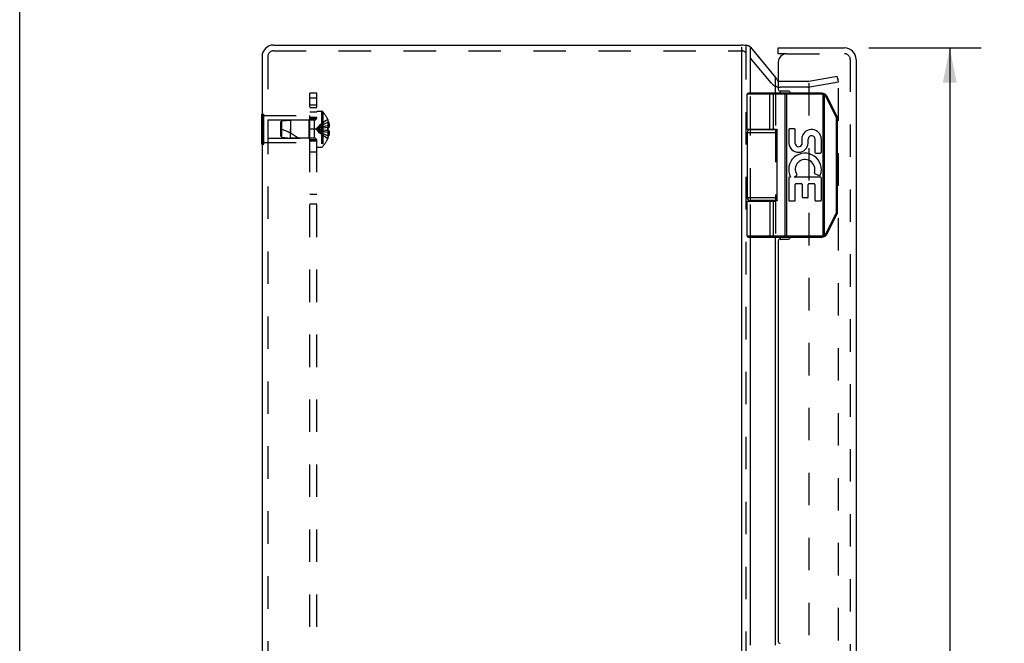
# Model space of a CAD drawing. Header units: inches. Extents: x 0 to 61.5, y 0 to 39.8.
# Tile 6 of 9: x 0 to 10.3, y 21.2 to 27.7. Entities that reach past the tile are written whole.
import ezdxf

# ---------------------------------------------------------------- set-up
doc = ezdxf.new("R2010")
doc.units = ezdxf.units.IN
doc.header["$LTSCALE"] = 3.382261
doc.header["$MEASUREMENT"] = 0
doc.linetypes.add('HIDDEN', pattern=[0.2, 0.1, -0.1])
doc.layers.get('0').update_dxf_attribs({"linetype": 'CONTINUOUS'})
for name, color, linetype in [('DEFAULT_2', 8, 'HIDDEN'), ('DIMENSIONS', 7, 'CONTINUOUS'), ('DOOR_ASSEMBLY', 7, 'CONTINUOUS'), ('SUBPANEL', 7, 'CONTINUOUS')]:
    doc.layers.add(name, color=color, linetype=linetype)
doc.styles.get("Standard").update_dxf_attribs({"font": 'arial.ttf'})
doc.dimstyles.new('DIMSTYLE_1', dxfattribs={"dimtxt": 0.271304, "dimasz": 0.361739, "dimexe": 0.09, "dimexo": 0.07, "dimgap": 0.0375, "dimtad": 0, "dimtih": 1, "dimtoh": 1, "dimzin": 4, "dimdsep": 46, "dimtxsty": 'Standard', "dimblk": '_FILLED', "dimblk1": '_FILLED', "dimblk2": '_FILLED', "dimcen": 0.09, "dimadec": 3, "dimazin": 1, "dimtfac": 1, "dimtdec": 3, "dimtofl": 0, "dimtmove": 0, "dimatfit": 3, "dimldrblk": '_FILLED', "dimfxl": 0, "dimtolj": 1, "dimtzin": 4, "dimarcsym": 0})

# ---------------------------------------------------------------- blocks, each defined once
blk = doc.blocks.new('_FILLED')
at = {"color": 0, "linetype": 'ByBlock'}
blk.add_solid([(0, 0), (-1, 0.2), (-1, -0.2)], dxfattribs=at)
blk = doc.blocks.new('*D13')
at = {"layer": 'DIMENSIONS', "color": 2, "linetype": 'Continuous'}
for p, q in [((8.842, 27.373), (10.011, 27.373)), ((9.685, 27.373), (9.685, 20.897)), ((9.685, 13.433), (9.685, 19.947)), ((8.842, 13.433), (10.011, 13.433))]:
    blk.add_line(p, q, dxfattribs=at)
at = {"layer": 'DIMENSIONS', "color": 2, "linetype": 'Continuous', "xscale": 0.3617391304, "yscale": 0.3617391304, "zscale": 0.3617391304}
for p, rotation in [((9.685, 27.373), 90), ((9.685, 13.433), 270)]:
    blk.add_blockref('_FILLED', p, dxfattribs=dict(at, rotation=rotation))
at = {"layer": 'DIMENSIONS', "color": 2, "linetype": 'Continuous', "insert": (9.685, 20.761), "char_height": 0.2713, "width": 1.13565, "attachment_point": 2, "line_spacing_factor": 0.9}
blk.add_mtext('13.94\\PDOOR', dxfattribs=at)

msp = doc.modelspace()

# ---------------------------------------------------------------- linework, layer by layer
at = {"color": 7, "linetype": 'Continuous'}
for p, q in [((0, 0), (0, 39.791)), ((7.579, 27.398), (7.548, 27.398)), ((2.52, 26.372), (2.52, 26.684)), ((2.52, 26.684), (2.524, 26.684)), ((2.52, 26.528), (2.524, 26.528)), ((2.52, 26.372), (2.524, 26.372))]:
    msp.add_line(p, q, dxfattribs=at)
at = {"color": 3, "linetype": 'Continuous'}
for p, q in [((2.644, 27.403), (7.517, 27.403)), ((7.517, 27.382), (7.517, 13.472)), ((7.609, 26.903), (7.609, 27.382)), ((7.609, 27.382), (7.872, 27.064)), ((2.524, 27.283), (2.524, 13.523)), ((7.872, 26.903), (7.872, 27.064)), ((7.918, 26.923), (7.918, 26.903)), ((7.609, 26.523), (7.609, 26.528)), ((7.872, 26.523), (7.872, 26.527)), ((7.609, 25.778), (7.609, 25.783)), ((7.872, 25.778), (7.872, 25.783)), ((7.609, 21.153), (7.609, 25.403)), ((7.872, 21.153), (7.872, 25.403)), ((7.918, 25.403), (7.918, 25.383))]:
    msp.add_line(p, q, dxfattribs=at)
for points in [[(7.561, 27.393), (7.563, 27.394), (7.565, 27.395), (7.567, 27.396), (7.57, 27.397), (7.573, 27.397), (7.575, 27.398), (7.578, 27.398), (7.579, 27.398)], [(7.579, 27.398), (7.581, 27.398), (7.583, 27.397), (7.586, 27.397), (7.588, 27.396), (7.591, 27.395), (7.593, 27.394), (7.594, 27.393)], [(7.609, 27.382), (7.607, 27.383), (7.605, 27.385), (7.602, 27.387), (7.6, 27.389), (7.597, 27.391), (7.594, 27.393)], [(7.872, 27.064), (7.873, 27.062), (7.874, 27.06), (7.875, 27.059), (7.876, 27.057), (7.878, 27.055), (7.879, 27.053)], [(7.879, 27.053), (7.883, 27.047), (7.887, 27.041), (7.892, 27.035), (7.897, 27.029), (7.899, 27.028)]]:
    msp.add_lwpolyline(points, dxfattribs=at)
for centre, radius, start, end in [((2.644, 27.283), 0.12, 90, 180), ((7.517, 27.283), 0.12, 73.6982, 90), ((7.918, 27.085), 0.06, 250.4463, 251.1917)]:
    msp.add_arc(centre, radius, start, end, dxfattribs=at)
at = {"layer": 'DEFAULT_2', "color": 8, "linetype": 'HIDDEN'}
for p, q in [((7.563, 27.382), (7.563, 13.523)), ((2.584, 27.283), (2.584, 13.523)), ((2.644, 27.343), (7.517, 27.343)), ((7.826, 27.008), (7.563, 27.321)), ((8.217, 27.026), (8.514, 27.078)), ((8.525, 27.019), (8.514, 27.078)), ((8.207, 27.025), (7.918, 27.025)), ((8.217, 27.007), (8.217, 13.842)), ((8.228, 26.967), (8.525, 27.019)), ((8.525, 13.762), (8.525, 27.043)), ((7.609, 26.528), (7.609, 26.903)), ((7.872, 26.903), (7.872, 26.527)), ((8.207, 26.965), (7.918, 26.965)), ((2.524, 26.684), (2.541, 26.684)), ((2.541, 26.372), (2.541, 26.684)), ((2.541, 26.668), (3.02, 26.668)), ((3.02, 26.388), (3.02, 26.668)), ((2.583, 26.623), (2.583, 26.433)), ((2.583, 26.623), (3.01, 26.623)), ((3.01, 26.623), (3.02, 26.633)), ((3.01, 26.623), (3.01, 26.433)), ((2.524, 26.528), (2.541, 26.528)), ((7.609, 25.783), (7.609, 26.523)), ((7.872, 26.523), (7.872, 25.783)), ((2.524, 26.372), (2.541, 26.372)), ((2.541, 26.388), (3.02, 26.388)), ((2.583, 26.433), (3.01, 26.433)), ((3.01, 26.433), (3.02, 26.423)), ((7.609, 25.403), (7.609, 25.778)), ((7.872, 25.778), (7.872, 25.403))]:
    msp.add_line(p, q, dxfattribs=at)
for points in [[(8.515, 27.053), (8.514, 27.053), (8.513, 27.053)], [(8.519, 27.052), (8.518, 27.053), (8.517, 27.053), (8.516, 27.053), (8.515, 27.053), (8.515, 27.053)], [(8.525, 27.043), (8.525, 27.044), (8.524, 27.045), (8.524, 27.047), (8.524, 27.048), (8.523, 27.048), (8.523, 27.049), (8.522, 27.05), (8.521, 27.051), (8.52, 27.052), (8.519, 27.052)]]:
    msp.add_lwpolyline(points, dxfattribs=at)
for centre, radius, start, end in [((2.644, 27.283), 0.06, 90, 180), ((7.517, 27.283), 0.06, 40, 90), ((7.918, 27.085), 0.12, 220, 270), ((7.918, 27.085), 0.06, 254.7667, 270), ((8.207, 27.085), 0.06, 270, 280), ((8.207, 27.085), 0.12, 270, 280)]:
    msp.add_arc(centre, radius, start, end, dxfattribs=at)
at = {"layer": 'DOOR_ASSEMBLY', "color": 7, "linetype": 'Continuous'}
for p, q in [((7.899, 27.313), (7.899, 27.373)), ((7.989, 27.313), (7.899, 27.313)), ((7.576, 26.528), (7.576, 26.89)), ((8.353, 26.89), (7.576, 26.89)), ((8.353, 26.903), (7.589, 26.903)), ((7.806, 26.903), (7.806, 26.903)), ((7.806, 26.903), (7.806, 26.903)), ((7.806, 26.903), (7.806, 26.903)), ((7.807, 26.903), (7.806, 26.903)), ((7.807, 26.903), (7.807, 26.903)), ((7.813, 26.528), (7.813, 26.89)), ((7.813, 26.528), (7.813, 26.89)), ((7.849, 26.528), (7.849, 26.89)), ((7.969, 26.898), (7.969, 26.898)), ((7.969, 26.897), (7.969, 26.898)), ((7.969, 26.897), (7.969, 26.897)), ((7.969, 26.896), (7.969, 26.897)), ((7.969, 26.897), (7.969, 26.897)), ((7.969, 26.896), (7.969, 26.896)), ((7.969, 26.896), (7.969, 26.896)), ((7.969, 26.895), (7.969, 26.896)), ((7.969, 26.895), (7.969, 26.895)), ((7.969, 26.894), (7.969, 26.895)), ((7.969, 26.893), (7.969, 26.894)), ((7.969, 26.894), (7.969, 26.894)), ((7.969, 26.894), (7.969, 26.894)), ((7.969, 26.893), (7.969, 26.893)), ((7.969, 26.892), (7.969, 26.893)), ((7.969, 26.892), (7.969, 26.892)), ((7.969, 26.892), (7.969, 26.892)), ((7.969, 26.891), (7.969, 26.892)), ((7.969, 26.891), (7.969, 26.891)), ((7.969, 26.89), (7.969, 26.891)), ((7.969, 26.89), (7.969, 26.89)), ((7.969, 26.89), (7.969, 25.415)), ((7.989, 25.403), (7.989, 26.903)), ((8.353, 26.89), (8.353, 26.903)), ((8.365, 26.888), (8.368, 26.901)), ((8.365, 25.417), (8.365, 26.888)), ((8.382, 26.881), (8.383, 26.882)), ((8.382, 25.424), (8.382, 26.881)), ((8.383, 26.883), (8.384, 26.883)), ((8.383, 26.882), (8.383, 26.883)), ((8.383, 26.882), (8.383, 26.882)), ((8.384, 26.884), (8.385, 26.885)), ((8.384, 26.884), (8.384, 26.884)), ((8.384, 26.883), (8.384, 26.884)), ((8.385, 26.886), (8.386, 26.886)), ((8.385, 26.886), (8.385, 26.886)), ((8.385, 26.885), (8.385, 26.886)), ((8.385, 26.885), (8.385, 26.885)), ((8.385, 26.885), (8.385, 26.885)), ((8.386, 26.888), (8.387, 26.888)), ((8.386, 26.888), (8.386, 26.888)), ((8.386, 26.887), (8.386, 26.888)), ((8.386, 26.887), (8.386, 26.887)), ((8.386, 26.887), (8.386, 26.887)), ((8.386, 26.886), (8.386, 26.887)), ((8.387, 26.889), (8.387, 26.889)), ((8.387, 26.888), (8.387, 26.889)), ((8.4, 26.862), (8.401, 26.863)), ((8.401, 26.863), (8.402, 26.864)), ((8.401, 26.863), (8.401, 26.863)), ((8.402, 26.864), (8.403, 26.864)), ((8.403, 26.864), (8.404, 26.865)), ((8.403, 26.864), (8.403, 26.864)), ((8.404, 26.865), (8.405, 26.865)), ((8.405, 26.866), (8.406, 26.866)), ((8.405, 26.865), (8.405, 26.866)), ((8.405, 26.865), (8.405, 26.865)), ((8.406, 26.866), (8.407, 26.866)), ((8.406, 26.866), (8.406, 26.866)), ((8.407, 26.867), (8.407, 26.867)), ((8.407, 26.866), (8.407, 26.867)), ((8.407, 26.867), (8.408, 26.867)), ((8.407, 26.866), (8.407, 26.866)), ((8.407, 26.866), (8.407, 26.866)), ((8.408, 26.867), (8.408, 26.867)), ((8.51, 26.666), (8.409, 26.868)), ((8.399, 26.862), (8.4, 26.862)), ((8.5, 26.66), (8.399, 26.862)), ((8.5, 26.66), (8.501, 26.66)), ((8.501, 26.66), (8.502, 26.661)), ((8.502, 26.661), (8.503, 26.661)), ((8.502, 26.661), (8.502, 26.661)), ((8.503, 26.661), (8.504, 26.662)), ((8.504, 26.662), (8.505, 26.662)), ((8.505, 26.663), (8.506, 26.663)), ((8.505, 26.662), (8.505, 26.663)), ((8.506, 26.663), (8.507, 26.663)), ((8.506, 26.663), (8.506, 26.663)), ((8.507, 26.664), (8.508, 26.664)), ((8.507, 26.664), (8.507, 26.664)), ((8.507, 26.663), (8.507, 26.664)), ((8.508, 26.664), (8.509, 26.664)), ((8.508, 26.664), (8.508, 26.664)), ((8.508, 26.664), (8.508, 26.664)), ((8.508, 26.664), (8.508, 26.664)), ((8.509, 26.665), (8.509, 26.665)), ((8.509, 26.664), (8.509, 26.665)), ((8.506, 25.667), (8.506, 26.638)), ((8.506, 26.638), (8.517, 26.638)), ((8.517, 25.667), (8.517, 26.638)), ((7.576, 26.493), (7.576, 25.813)), ((7.576, 26.493), (7.887, 26.493)), ((7.606, 26.523), (7.885, 26.523)), ((7.655, 26.528), (7.655, 26.523)), ((7.811, 26.528), (7.811, 26.523)), ((7.887, 25.788), (7.887, 26.518)), ((8.008, 26.52), (8.008, 26.379)), ((8.068, 26.529), (8.016, 26.529)), ((8.076, 26.379), (8.076, 26.52)), ((8.146, 26.447), (8.146, 26.372)), ((8.212, 26.38), (8.212, 26.423)), ((8.28, 26.425), (8.28, 26.286)), ((8.348, 26.286), (8.348, 26.425)), ((8.289, 26.277), (8.339, 26.277)), ((8.065, 26.028), (8.09, 26.046)), ((8.281, 26.062), (8.327, 26.043)), ((8.008, 26.019), (8.008, 25.788)), ((8.028, 26.028), (8.016, 26.028)), ((8.339, 26.028), (8.065, 26.028)), ((8.076, 25.788), (8.076, 25.952)), ((8.085, 25.96), (8.139, 25.96)), ((8.148, 25.952), (8.148, 25.822)), ((8.211, 25.822), (8.211, 25.952)), ((8.22, 25.96), (8.272, 25.96)), ((8.28, 25.952), (8.28, 25.788)), ((8.348, 25.788), (8.348, 26.019)), ((7.887, 25.813), (7.576, 25.813)), ((7.576, 25.416), (7.576, 25.778)), ((7.576, 25.778), (7.867, 25.778)), ((7.885, 25.783), (7.606, 25.783)), ((7.655, 25.783), (7.655, 25.778)), ((7.811, 25.783), (7.811, 25.778)), ((7.849, 25.416), (7.849, 25.778)), ((8.016, 25.779), (8.068, 25.779)), ((8.156, 25.814), (8.203, 25.814)), ((8.289, 25.779), (8.339, 25.779)), ((8.399, 25.443), (8.5, 25.645)), ((8.409, 25.437), (8.51, 25.639)), ((8.5, 25.645), (8.501, 25.645)), ((8.501, 25.645), (8.502, 25.644)), ((8.502, 25.644), (8.503, 25.644)), ((8.503, 25.644), (8.504, 25.644)), ((8.504, 25.644), (8.504, 25.643)), ((8.504, 25.643), (8.505, 25.643)), ((8.505, 25.643), (8.505, 25.643)), ((8.505, 25.643), (8.506, 25.642)), ((8.506, 25.667), (8.517, 25.667)), ((8.506, 25.642), (8.506, 25.642)), ((8.506, 25.642), (8.507, 25.642)), ((8.507, 25.642), (8.507, 25.642)), ((8.507, 25.642), (8.507, 25.641)), ((8.507, 25.641), (8.508, 25.641)), ((8.508, 25.641), (8.508, 25.641)), ((8.508, 25.641), (8.508, 25.641)), ((8.508, 25.641), (8.508, 25.641)), ((8.508, 25.641), (8.509, 25.641)), ((8.509, 25.641), (8.509, 25.641)), ((8.399, 25.443), (8.4, 25.442)), ((8.4, 25.442), (8.401, 25.442)), ((8.401, 25.442), (8.402, 25.442)), ((8.402, 25.442), (8.402, 25.441)), ((8.402, 25.441), (8.403, 25.441)), ((8.403, 25.441), (8.404, 25.441)), ((8.404, 25.441), (8.404, 25.44)), ((8.404, 25.44), (8.405, 25.44)), ((8.405, 25.44), (8.405, 25.44)), ((8.405, 25.44), (8.406, 25.44)), ((8.406, 25.44), (8.406, 25.439)), ((8.406, 25.439), (8.406, 25.439)), ((8.406, 25.439), (8.407, 25.439)), ((8.407, 25.439), (8.407, 25.439)), ((8.407, 25.439), (8.407, 25.439)), ((8.407, 25.439), (8.407, 25.439)), ((8.407, 25.439), (8.407, 25.438)), ((8.407, 25.438), (8.408, 25.438)), ((7.576, 25.416), (8.353, 25.416)), ((7.589, 25.403), (8.353, 25.403)), ((7.807, 25.403), (7.806, 25.403)), ((7.806, 25.403), (7.806, 25.403)), ((7.806, 25.403), (7.806, 25.403)), ((7.806, 25.403), (7.806, 25.403)), ((7.807, 25.403), (7.807, 25.403)), ((7.807, 25.403), (7.807, 25.403)), ((7.969, 25.415), (7.969, 25.415)), ((7.969, 25.415), (7.969, 25.414)), ((7.969, 25.414), (7.969, 25.414)), ((7.969, 25.414), (7.969, 25.414)), ((7.969, 25.414), (7.969, 25.413)), ((7.969, 25.413), (7.969, 25.412)), ((7.969, 25.412), (7.969, 25.412)), ((7.969, 25.412), (7.969, 25.411)), ((7.969, 25.411), (7.969, 25.411)), ((7.969, 25.411), (7.969, 25.41)), ((7.969, 25.41), (7.969, 25.41)), ((7.969, 25.41), (7.969, 25.41)), ((7.969, 25.41), (7.969, 25.409)), ((7.969, 25.409), (7.969, 25.409)), ((7.969, 25.409), (7.969, 25.409)), ((7.969, 25.409), (7.969, 25.408)), ((7.969, 25.408), (7.969, 25.408)), ((7.969, 25.408), (7.969, 25.408)), ((8.353, 25.416), (8.353, 25.403)), ((8.365, 25.417), (8.368, 25.404)), ((8.382, 25.424), (8.383, 25.423)), ((8.383, 25.423), (8.383, 25.423)), ((8.383, 25.423), (8.383, 25.422)), ((8.383, 25.422), (8.384, 25.422)), ((8.384, 25.422), (8.384, 25.421)), ((8.384, 25.421), (8.384, 25.421)), ((8.384, 25.421), (8.385, 25.42)), ((8.385, 25.42), (8.385, 25.42)), ((8.385, 25.42), (8.385, 25.42)), ((8.385, 25.42), (8.385, 25.419)), ((8.385, 25.419), (8.385, 25.419)), ((8.385, 25.419), (8.386, 25.419)), ((8.386, 25.419), (8.386, 25.418)), ((8.386, 25.418), (8.386, 25.418)), ((8.386, 25.418), (8.386, 25.418)), ((8.386, 25.418), (8.386, 25.417)), ((8.386, 25.417), (8.386, 25.417)), ((8.386, 25.417), (8.387, 25.417))]:
    msp.add_line(p, q, dxfattribs=at)
at = {"layer": 'DOOR_ASSEMBLY', "color": 3, "linetype": 'Continuous'}
for p, q in [((7.899, 27.373), (8.589, 27.373)), ((7.899, 27.223), (7.899, 26.943)), ((8.709, 27.253), (8.709, 13.553)), ((8.004, 26.923), (7.919, 26.923)), ((7.899, 25.363), (7.899, 21.193)), ((7.919, 25.383), (8.004, 25.383))]:
    msp.add_line(p, q, dxfattribs=at)
at = {"layer": 'DOOR_ASSEMBLY', "color": 8, "linetype": 'HIDDEN'}
for p, q in [((7.989, 27.313), (8.589, 27.313)), ((8.649, 27.253), (8.649, 13.553))]:
    msp.add_line(p, q, dxfattribs=at)
at = {"layer": 'DOOR_ASSEMBLY', "color": 7, "linetype": 'Continuous'}
for points in [[(7.813, 26.89), (7.813, 26.89), (7.813, 26.89), (7.813, 26.89), (7.813, 26.891), (7.813, 26.891), (7.813, 26.891), (7.813, 26.891), (7.813, 26.892), (7.813, 26.892), (7.813, 26.892), (7.813, 26.892), (7.813, 26.892), (7.813, 26.893), (7.813, 26.893), (7.812, 26.893), (7.812, 26.893), (7.812, 26.893), (7.812, 26.894), (7.812, 26.894), (7.812, 26.894), (7.812, 26.894), (7.812, 26.894), (7.812, 26.895), (7.812, 26.895), (7.812, 26.895), (7.812, 26.895), (7.812, 26.895), (7.812, 26.896), (7.812, 26.896), (7.812, 26.896), (7.812, 26.896), (7.812, 26.896), (7.812, 26.897), (7.812, 26.897), (7.812, 26.897), (7.812, 26.897), (7.811, 26.897), (7.811, 26.897), (7.811, 26.898), (7.811, 26.898), (7.811, 26.898), (7.811, 26.898), (7.811, 26.898), (7.811, 26.898), (7.811, 26.899), (7.811, 26.899), (7.811, 26.899), (7.811, 26.899), (7.811, 26.899), (7.81, 26.899), (7.81, 26.899), (7.81, 26.9), (7.81, 26.9), (7.81, 26.9), (7.81, 26.9), (7.81, 26.9), (7.81, 26.9), (7.81, 26.9), (7.81, 26.901), (7.81, 26.901), (7.81, 26.901), (7.809, 26.901), (7.809, 26.901), (7.809, 26.901), (7.809, 26.901), (7.809, 26.901), (7.809, 26.901), (7.809, 26.901), (7.809, 26.902), (7.809, 26.902), (7.809, 26.902), (7.808, 26.902), (7.808, 26.902), (7.808, 26.902), (7.808, 26.902), (7.808, 26.902), (7.808, 26.902), (7.808, 26.902), (7.808, 26.902), (7.808, 26.902), (7.807, 26.902), (7.807, 26.902), (7.807, 26.902), (7.807, 26.902), (7.807, 26.902), (7.807, 26.902), (7.807, 26.902), (7.807, 26.903)], [(7.813, 26.89), (7.813, 26.89), (7.813, 26.89), (7.813, 26.89), (7.813, 26.891), (7.813, 26.891), (7.813, 26.891), (7.813, 26.891), (7.813, 26.892), (7.813, 26.892), (7.813, 26.892), (7.813, 26.892), (7.813, 26.892), (7.813, 26.893), (7.812, 26.893), (7.812, 26.893), (7.812, 26.893), (7.812, 26.893), (7.812, 26.894), (7.812, 26.894), (7.812, 26.894), (7.812, 26.894), (7.812, 26.894), (7.812, 26.895), (7.812, 26.895), (7.812, 26.895), (7.812, 26.895), (7.812, 26.895), (7.812, 26.896), (7.812, 26.896), (7.812, 26.896), (7.812, 26.896), (7.812, 26.896), (7.812, 26.897), (7.812, 26.897), (7.812, 26.897), (7.811, 26.897), (7.811, 26.897), (7.811, 26.897), (7.811, 26.898), (7.811, 26.898), (7.811, 26.898), (7.811, 26.898), (7.811, 26.898), (7.811, 26.898), (7.811, 26.899), (7.811, 26.899), (7.811, 26.899), (7.811, 26.899), (7.811, 26.899), (7.81, 26.899), (7.81, 26.899), (7.81, 26.9), (7.81, 26.9), (7.81, 26.9), (7.81, 26.9), (7.81, 26.9), (7.81, 26.9), (7.81, 26.9), (7.81, 26.901), (7.81, 26.901), (7.809, 26.901), (7.809, 26.901), (7.809, 26.901), (7.809, 26.901), (7.809, 26.901), (7.809, 26.901), (7.809, 26.901), (7.809, 26.901), (7.809, 26.902), (7.809, 26.902), (7.808, 26.902), (7.808, 26.902), (7.808, 26.902), (7.808, 26.902), (7.808, 26.902), (7.808, 26.902), (7.808, 26.902), (7.808, 26.902), (7.808, 26.902), (7.808, 26.902), (7.807, 26.902), (7.807, 26.902), (7.807, 26.902), (7.807, 26.902), (7.807, 26.902), (7.807, 26.902), (7.807, 26.902)], [(7.849, 26.89), (7.849, 26.89), (7.849, 26.89), (7.849, 26.89), (7.849, 26.89), (7.849, 26.891), (7.849, 26.891), (7.849, 26.891), (7.849, 26.891), (7.849, 26.892), (7.849, 26.892), (7.849, 26.892), (7.848, 26.892), (7.848, 26.892), (7.848, 26.893), (7.848, 26.893), (7.848, 26.893), (7.848, 26.893), (7.848, 26.893), (7.848, 26.894), (7.848, 26.894), (7.848, 26.894), (7.848, 26.894), (7.848, 26.894), (7.848, 26.895), (7.848, 26.895), (7.848, 26.895), (7.848, 26.895), (7.848, 26.895), (7.848, 26.896), (7.847, 26.896), (7.847, 26.896), (7.847, 26.896), (7.847, 26.896), (7.847, 26.897), (7.847, 26.897), (7.847, 26.897), (7.847, 26.897), (7.847, 26.897), (7.847, 26.897), (7.847, 26.898), (7.846, 26.898), (7.846, 26.898), (7.846, 26.898), (7.846, 26.898), (7.846, 26.898), (7.846, 26.899), (7.846, 26.899), (7.846, 26.899), (7.846, 26.899), (7.845, 26.899), (7.845, 26.899), (7.845, 26.899), (7.845, 26.9), (7.845, 26.9), (7.845, 26.9), (7.845, 26.9), (7.845, 26.9), (7.844, 26.9), (7.844, 26.9), (7.844, 26.901), (7.844, 26.901), (7.844, 26.901), (7.844, 26.901), (7.844, 26.901), (7.843, 26.901), (7.843, 26.901), (7.843, 26.901), (7.843, 26.901), (7.843, 26.901), (7.843, 26.902), (7.843, 26.902), (7.842, 26.902), (7.842, 26.902), (7.842, 26.902), (7.842, 26.902), (7.842, 26.902), (7.842, 26.902), (7.841, 26.902), (7.841, 26.902), (7.841, 26.902), (7.841, 26.902), (7.841, 26.902), (7.841, 26.902), (7.84, 26.902), (7.84, 26.902), (7.84, 26.902), (7.84, 26.902), (7.84, 26.902), (7.84, 26.903), (7.839, 26.903), (7.839, 26.903), (7.839, 26.903), (7.839, 26.903), (7.839, 26.903)], [(7.969, 26.898), (7.969, 26.898), (7.969, 26.898), (7.969, 26.899), (7.969, 26.899), (7.969, 26.899), (7.969, 26.899), (7.969, 26.899), (7.969, 26.899), (7.969, 26.899), (7.969, 26.9), (7.969, 26.9), (7.969, 26.9), (7.969, 26.9), (7.969, 26.9), (7.968, 26.9), (7.968, 26.9), (7.968, 26.901), (7.968, 26.901), (7.968, 26.901), (7.968, 26.901), (7.968, 26.901), (7.968, 26.901), (7.968, 26.901), (7.968, 26.901), (7.968, 26.901), (7.968, 26.901), (7.968, 26.902), (7.968, 26.902), (7.968, 26.902), (7.968, 26.902), (7.968, 26.902), (7.968, 26.902), (7.968, 26.902), (7.968, 26.902), (7.968, 26.902), (7.968, 26.902), (7.968, 26.902), (7.968, 26.902), (7.968, 26.902), (7.968, 26.902), (7.968, 26.902), (7.968, 26.902), (7.968, 26.902), (7.968, 26.902), (7.968, 26.902), (7.968, 26.903), (7.967, 26.903), (7.967, 26.903), (7.967, 26.903), (7.967, 26.903), (7.967, 26.903)], [(8.382, 26.881), (8.382, 26.882), (8.381, 26.882), (8.381, 26.882), (8.38, 26.882), (8.38, 26.883), (8.379, 26.883), (8.379, 26.883), (8.378, 26.883), (8.378, 26.884), (8.377, 26.884), (8.377, 26.884), (8.376, 26.884), (8.376, 26.885), (8.375, 26.885), (8.375, 26.885), (8.374, 26.885), (8.373, 26.886), (8.373, 26.886), (8.372, 26.886), (8.372, 26.886), (8.371, 26.886), (8.371, 26.887), (8.37, 26.887), (8.37, 26.887), (8.369, 26.887), (8.368, 26.887), (8.368, 26.887), (8.367, 26.888), (8.367, 26.888), (8.366, 26.888), (8.366, 26.888), (8.365, 26.888)], [(8.399, 26.862), (8.399, 26.863), (8.399, 26.863), (8.399, 26.864), (8.398, 26.864), (8.398, 26.865), (8.398, 26.865), (8.397, 26.865), (8.397, 26.866), (8.397, 26.866), (8.397, 26.867), (8.396, 26.867), (8.396, 26.868), (8.396, 26.868), (8.395, 26.869), (8.395, 26.869), (8.395, 26.869), (8.394, 26.87), (8.394, 26.87), (8.394, 26.871), (8.393, 26.871), (8.393, 26.872), (8.393, 26.872), (8.392, 26.872), (8.392, 26.873), (8.392, 26.873), (8.391, 26.874), (8.391, 26.874), (8.391, 26.874), (8.39, 26.875), (8.39, 26.875), (8.39, 26.876), (8.389, 26.876), (8.389, 26.876), (8.388, 26.877), (8.388, 26.877), (8.388, 26.877), (8.387, 26.878), (8.387, 26.878), (8.386, 26.878), (8.386, 26.879), (8.385, 26.879), (8.385, 26.879), (8.385, 26.88), (8.384, 26.88), (8.384, 26.88), (8.383, 26.881), (8.383, 26.881), (8.382, 26.881)], [(8.387, 26.889), (8.387, 26.889), (8.387, 26.889), (8.387, 26.889), (8.387, 26.889), (8.387, 26.889), (8.387, 26.89), (8.387, 26.89), (8.387, 26.89), (8.387, 26.89), (8.387, 26.89), (8.387, 26.89), (8.387, 26.89), (8.388, 26.89), (8.388, 26.89), (8.388, 26.89), (8.388, 26.891), (8.388, 26.891), (8.388, 26.891), (8.388, 26.891), (8.388, 26.891), (8.388, 26.891), (8.388, 26.891), (8.388, 26.891), (8.388, 26.891), (8.388, 26.891), (8.388, 26.891), (8.388, 26.891), (8.388, 26.891), (8.388, 26.892), (8.388, 26.892), (8.388, 26.892), (8.388, 26.892), (8.388, 26.892), (8.388, 26.892), (8.388, 26.892), (8.388, 26.892), (8.388, 26.892), (8.388, 26.892), (8.388, 26.892), (8.388, 26.892), (8.388, 26.892), (8.388, 26.892), (8.388, 26.892), (8.388, 26.892)], [(8.408, 26.867), (8.408, 26.867), (8.408, 26.867), (8.408, 26.867), (8.408, 26.867), (8.408, 26.867), (8.408, 26.867), (8.408, 26.867), (8.408, 26.867), (8.408, 26.867), (8.409, 26.867), (8.409, 26.867), (8.409, 26.868), (8.409, 26.868), (8.409, 26.868), (8.409, 26.868), (8.409, 26.868), (8.409, 26.868), (8.409, 26.868), (8.409, 26.868), (8.409, 26.868), (8.409, 26.868), (8.409, 26.868), (8.409, 26.868), (8.409, 26.868), (8.409, 26.868), (8.409, 26.868), (8.409, 26.868), (8.409, 26.868), (8.409, 26.868), (8.409, 26.868)], [(8.506, 26.638), (8.506, 26.638), (8.506, 26.639), (8.506, 26.639), (8.506, 26.64), (8.506, 26.641), (8.505, 26.641), (8.505, 26.642), (8.505, 26.642), (8.505, 26.643), (8.505, 26.643), (8.505, 26.644), (8.505, 26.644), (8.505, 26.645), (8.505, 26.645), (8.505, 26.646), (8.505, 26.647), (8.505, 26.647), (8.505, 26.648), (8.505, 26.648), (8.504, 26.649), (8.504, 26.649), (8.504, 26.65), (8.504, 26.65), (8.504, 26.651), (8.504, 26.651), (8.504, 26.652), (8.503, 26.652), (8.503, 26.653), (8.503, 26.653), (8.503, 26.654), (8.503, 26.654), (8.503, 26.655), (8.502, 26.655), (8.502, 26.656), (8.502, 26.656), (8.502, 26.657), (8.502, 26.657), (8.501, 26.658), (8.501, 26.658), (8.501, 26.659), (8.501, 26.659), (8.5, 26.66)], [(8.509, 26.665), (8.509, 26.665), (8.509, 26.665), (8.509, 26.665), (8.509, 26.665), (8.509, 26.665), (8.509, 26.665), (8.509, 26.665), (8.51, 26.665), (8.51, 26.665), (8.51, 26.665), (8.51, 26.665), (8.51, 26.665), (8.51, 26.665), (8.51, 26.665), (8.51, 26.665), (8.51, 26.665), (8.51, 26.665), (8.51, 26.665), (8.51, 26.666), (8.51, 26.666), (8.51, 26.666), (8.51, 26.666), (8.51, 26.666), (8.51, 26.666), (8.51, 26.666), (8.51, 26.666), (8.51, 26.666), (8.51, 26.666), (8.51, 26.666), (8.51, 26.666)], [(7.576, 26.528), (7.867, 26.528), (7.868, 26.528), (7.868, 26.528), (7.869, 26.528), (7.869, 26.527), (7.87, 26.527), (7.871, 26.527), (7.871, 26.527), (7.872, 26.527), (7.872, 26.527), (7.873, 26.527), (7.874, 26.527), (7.874, 26.527), (7.874, 26.527), (7.875, 26.527), (7.875, 26.527), (7.876, 26.527), (7.876, 26.527), (7.877, 26.527), (7.877, 26.526), (7.877, 26.526), (7.878, 26.526), (7.878, 26.526), (7.878, 26.526), (7.879, 26.526), (7.879, 26.526), (7.879, 26.526), (7.88, 26.526), (7.88, 26.526), (7.88, 26.525), (7.88, 26.525), (7.881, 26.525), (7.881, 26.525), (7.881, 26.525), (7.881, 26.525), (7.882, 26.525), (7.882, 26.525), (7.882, 26.524), (7.882, 26.524), (7.882, 26.524), (7.883, 26.524), (7.883, 26.524), (7.883, 26.524), (7.883, 26.524), (7.883, 26.524), (7.883, 26.523), (7.884, 26.523), (7.884, 26.523), (7.884, 26.523), (7.884, 26.523), (7.884, 26.523), (7.884, 26.523), (7.884, 26.523), (7.885, 26.523), (7.885, 26.522), (7.885, 26.522), (7.885, 26.522), (7.885, 26.522), (7.885, 26.522), (7.885, 26.522), (7.885, 26.522), (7.885, 26.522), (7.885, 26.521), (7.886, 26.521), (7.886, 26.521), (7.886, 26.521), (7.886, 26.521), (7.886, 26.521), (7.886, 26.521), (7.886, 26.521), (7.886, 26.521), (7.886, 26.52), (7.886, 26.52), (7.886, 26.52), (7.886, 26.52), (7.886, 26.52), (7.886, 26.52), (7.886, 26.52), (7.886, 26.52), (7.886, 26.52), (7.886, 26.519), (7.887, 26.519), (7.887, 26.519), (7.887, 26.519), (7.887, 26.519), (7.887, 26.519), (7.887, 26.519), (7.887, 26.519), (7.887, 26.519), (7.887, 26.518), (7.887, 26.518), (7.887, 26.518), (7.887, 26.518), (7.887, 26.518), (7.887, 26.518), (7.887, 26.518), (7.887, 26.518), (7.887, 26.518)], [(7.813, 25.778), (7.813, 25.415), (7.813, 25.415), (7.813, 25.415), (7.813, 25.415), (7.813, 25.414), (7.813, 25.414), (7.813, 25.414), (7.813, 25.414), (7.813, 25.414), (7.813, 25.413), (7.813, 25.413), (7.813, 25.413), (7.813, 25.413), (7.813, 25.413), (7.812, 25.412), (7.812, 25.412), (7.812, 25.412), (7.812, 25.412), (7.812, 25.412), (7.812, 25.411), (7.812, 25.411), (7.812, 25.411), (7.812, 25.411), (7.812, 25.41), (7.812, 25.41), (7.812, 25.41), (7.812, 25.41), (7.812, 25.41), (7.812, 25.41), (7.812, 25.409), (7.812, 25.409), (7.812, 25.409), (7.812, 25.409), (7.812, 25.409), (7.812, 25.408), (7.812, 25.408), (7.811, 25.408), (7.811, 25.408), (7.811, 25.408), (7.811, 25.408), (7.811, 25.407), (7.811, 25.407), (7.811, 25.407), (7.811, 25.407), (7.811, 25.407), (7.811, 25.407), (7.811, 25.406), (7.811, 25.406), (7.811, 25.406), (7.811, 25.406), (7.81, 25.406), (7.81, 25.406), (7.81, 25.405), (7.81, 25.405), (7.81, 25.405), (7.81, 25.405), (7.81, 25.405), (7.81, 25.405), (7.81, 25.405), (7.81, 25.405), (7.81, 25.404), (7.809, 25.404), (7.809, 25.404), (7.809, 25.404), (7.809, 25.404), (7.809, 25.404), (7.809, 25.404), (7.809, 25.404), (7.809, 25.404), (7.809, 25.404), (7.809, 25.404), (7.808, 25.403), (7.808, 25.403), (7.808, 25.403), (7.808, 25.403), (7.808, 25.403), (7.808, 25.403), (7.808, 25.403), (7.808, 25.403), (7.808, 25.403), (7.808, 25.403), (7.807, 25.403), (7.807, 25.403), (7.807, 25.403), (7.807, 25.403), (7.807, 25.403), (7.807, 25.403), (7.807, 25.403)], [(7.813, 25.778), (7.813, 25.415), (7.813, 25.415), (7.813, 25.415), (7.813, 25.415), (7.813, 25.414), (7.813, 25.414), (7.813, 25.414), (7.813, 25.414), (7.813, 25.414), (7.813, 25.413), (7.813, 25.413), (7.813, 25.413), (7.813, 25.413), (7.813, 25.413), (7.813, 25.412), (7.812, 25.412), (7.812, 25.412), (7.812, 25.412), (7.812, 25.412), (7.812, 25.411), (7.812, 25.411), (7.812, 25.411), (7.812, 25.411), (7.812, 25.41), (7.812, 25.41), (7.812, 25.41), (7.812, 25.41), (7.812, 25.41), (7.812, 25.41), (7.812, 25.409), (7.812, 25.409), (7.812, 25.409), (7.812, 25.409), (7.812, 25.409), (7.812, 25.408), (7.812, 25.408), (7.812, 25.408), (7.811, 25.408), (7.811, 25.408), (7.811, 25.408), (7.811, 25.407), (7.811, 25.407), (7.811, 25.407), (7.811, 25.407), (7.811, 25.407), (7.811, 25.407), (7.811, 25.406), (7.811, 25.406), (7.811, 25.406), (7.811, 25.406), (7.81, 25.406), (7.81, 25.406), (7.81, 25.405), (7.81, 25.405), (7.81, 25.405), (7.81, 25.405), (7.81, 25.405), (7.81, 25.405), (7.81, 25.405), (7.81, 25.405), (7.81, 25.404), (7.81, 25.404), (7.809, 25.404), (7.809, 25.404), (7.809, 25.404), (7.809, 25.404), (7.809, 25.404), (7.809, 25.404), (7.809, 25.404), (7.809, 25.404), (7.809, 25.404), (7.809, 25.403), (7.808, 25.403), (7.808, 25.403), (7.808, 25.403), (7.808, 25.403), (7.808, 25.403), (7.808, 25.403), (7.808, 25.403), (7.808, 25.403), (7.808, 25.403), (7.807, 25.403), (7.807, 25.403), (7.807, 25.403), (7.807, 25.403), (7.807, 25.403), (7.807, 25.403), (7.807, 25.403)], [(7.887, 25.788), (7.887, 25.787), (7.887, 25.787), (7.887, 25.787), (7.887, 25.787), (7.887, 25.787), (7.887, 25.787), (7.887, 25.787), (7.887, 25.787), (7.887, 25.787), (7.887, 25.786), (7.887, 25.786), (7.887, 25.786), (7.887, 25.786), (7.887, 25.786), (7.887, 25.786), (7.887, 25.786), (7.886, 25.786), (7.886, 25.786), (7.886, 25.786), (7.886, 25.785), (7.886, 25.785), (7.886, 25.785), (7.886, 25.785), (7.886, 25.785), (7.886, 25.785), (7.886, 25.785), (7.886, 25.785), (7.886, 25.785), (7.886, 25.784), (7.886, 25.784), (7.886, 25.784), (7.886, 25.784), (7.886, 25.784), (7.886, 25.784), (7.885, 25.784), (7.885, 25.784), (7.885, 25.783), (7.885, 25.783), (7.885, 25.783), (7.885, 25.783), (7.885, 25.783), (7.885, 25.783), (7.885, 25.783), (7.885, 25.783), (7.884, 25.783), (7.884, 25.782), (7.884, 25.782), (7.884, 25.782), (7.884, 25.782), (7.884, 25.782), (7.884, 25.782), (7.883, 25.782), (7.883, 25.782), (7.883, 25.781), (7.883, 25.781), (7.883, 25.781), (7.883, 25.781), (7.882, 25.781), (7.882, 25.781), (7.882, 25.781), (7.882, 25.781), (7.882, 25.78), (7.881, 25.78), (7.881, 25.78), (7.881, 25.78), (7.881, 25.78), (7.88, 25.78), (7.88, 25.78), (7.88, 25.78), (7.88, 25.779), (7.879, 25.779), (7.879, 25.779), (7.879, 25.779), (7.878, 25.779), (7.878, 25.779), (7.878, 25.779), (7.877, 25.779), (7.877, 25.779), (7.877, 25.779), (7.876, 25.778), (7.876, 25.778), (7.875, 25.778), (7.875, 25.778), (7.874, 25.778), (7.874, 25.778), (7.874, 25.778), (7.873, 25.778), (7.872, 25.778), (7.872, 25.778), (7.871, 25.778), (7.871, 25.778), (7.87, 25.778), (7.869, 25.778), (7.869, 25.778), (7.868, 25.778), (7.868, 25.778), (7.867, 25.778)], [(8.5, 25.645), (8.501, 25.646), (8.501, 25.646), (8.501, 25.647), (8.501, 25.647), (8.502, 25.648), (8.502, 25.648), (8.502, 25.649), (8.502, 25.649), (8.502, 25.65), (8.503, 25.65), (8.503, 25.651), (8.503, 25.651), (8.503, 25.652), (8.503, 25.652), (8.503, 25.653), (8.504, 25.653), (8.504, 25.654), (8.504, 25.654), (8.504, 25.655), (8.504, 25.655), (8.504, 25.656), (8.504, 25.656), (8.505, 25.657), (8.505, 25.658), (8.505, 25.658), (8.505, 25.659), (8.505, 25.659), (8.505, 25.66), (8.505, 25.66), (8.505, 25.661), (8.505, 25.661), (8.505, 25.662), (8.505, 25.662), (8.505, 25.663), (8.505, 25.663), (8.505, 25.664), (8.506, 25.665), (8.506, 25.665), (8.506, 25.666), (8.506, 25.666), (8.506, 25.667), (8.506, 25.667)], [(8.509, 25.641), (8.509, 25.64), (8.509, 25.64), (8.509, 25.64), (8.509, 25.64), (8.509, 25.64), (8.509, 25.64), (8.509, 25.64), (8.509, 25.64), (8.51, 25.64), (8.51, 25.64), (8.51, 25.64), (8.51, 25.64), (8.51, 25.64), (8.51, 25.64), (8.51, 25.64), (8.51, 25.64), (8.51, 25.64), (8.51, 25.64), (8.51, 25.64), (8.51, 25.64), (8.51, 25.64), (8.51, 25.64), (8.51, 25.64), (8.51, 25.639), (8.51, 25.639), (8.51, 25.639), (8.51, 25.639), (8.51, 25.639), (8.51, 25.639), (8.51, 25.639), (8.51, 25.639)], [(8.382, 25.424), (8.383, 25.424), (8.383, 25.424), (8.384, 25.425), (8.384, 25.425), (8.385, 25.425), (8.385, 25.426), (8.385, 25.426), (8.386, 25.426), (8.386, 25.427), (8.387, 25.427), (8.387, 25.427), (8.388, 25.428), (8.388, 25.428), (8.388, 25.428), (8.389, 25.429), (8.389, 25.429), (8.39, 25.43), (8.39, 25.43), (8.39, 25.43), (8.391, 25.431), (8.391, 25.431), (8.391, 25.432), (8.392, 25.432), (8.392, 25.432), (8.392, 25.433), (8.393, 25.433), (8.393, 25.434), (8.393, 25.434), (8.394, 25.434), (8.394, 25.435), (8.394, 25.435), (8.395, 25.436), (8.395, 25.436), (8.395, 25.437), (8.396, 25.437), (8.396, 25.437), (8.396, 25.438), (8.397, 25.438), (8.397, 25.439), (8.397, 25.439), (8.397, 25.44), (8.398, 25.44), (8.398, 25.441), (8.398, 25.441), (8.399, 25.442), (8.399, 25.442), (8.399, 25.442), (8.399, 25.443)], [(8.408, 25.438), (8.408, 25.438), (8.408, 25.438), (8.408, 25.438), (8.408, 25.438), (8.408, 25.438), (8.408, 25.438), (8.408, 25.438), (8.408, 25.438), (8.408, 25.438), (8.408, 25.438), (8.409, 25.438), (8.409, 25.438), (8.409, 25.438), (8.409, 25.438), (8.409, 25.438), (8.409, 25.437), (8.409, 25.437), (8.409, 25.437), (8.409, 25.437), (8.409, 25.437), (8.409, 25.437), (8.409, 25.437), (8.409, 25.437), (8.409, 25.437), (8.409, 25.437), (8.409, 25.437), (8.409, 25.437), (8.409, 25.437), (8.409, 25.437), (8.409, 25.437), (8.409, 25.437)], [(7.849, 25.416), (7.849, 25.415), (7.849, 25.415), (7.849, 25.415), (7.849, 25.415), (7.849, 25.414), (7.849, 25.414), (7.849, 25.414), (7.849, 25.414), (7.849, 25.414), (7.849, 25.413), (7.849, 25.413), (7.848, 25.413), (7.848, 25.413), (7.848, 25.413), (7.848, 25.412), (7.848, 25.412), (7.848, 25.412), (7.848, 25.412), (7.848, 25.412), (7.848, 25.411), (7.848, 25.411), (7.848, 25.411), (7.848, 25.411), (7.848, 25.41), (7.848, 25.41), (7.848, 25.41), (7.848, 25.41), (7.848, 25.41), (7.848, 25.41), (7.847, 25.409), (7.847, 25.409), (7.847, 25.409), (7.847, 25.409), (7.847, 25.409), (7.847, 25.408), (7.847, 25.408), (7.847, 25.408), (7.847, 25.408), (7.847, 25.408), (7.847, 25.408), (7.846, 25.407), (7.846, 25.407), (7.846, 25.407), (7.846, 25.407), (7.846, 25.407), (7.846, 25.407), (7.846, 25.406), (7.846, 25.406), (7.846, 25.406), (7.845, 25.406), (7.845, 25.406), (7.845, 25.406), (7.845, 25.405), (7.845, 25.405), (7.845, 25.405), (7.845, 25.405), (7.845, 25.405), (7.844, 25.405), (7.844, 25.405), (7.844, 25.405), (7.844, 25.404), (7.844, 25.404), (7.844, 25.404), (7.844, 25.404), (7.843, 25.404), (7.843, 25.404), (7.843, 25.404), (7.843, 25.404), (7.843, 25.404), (7.843, 25.404), (7.843, 25.404), (7.842, 25.403), (7.842, 25.403), (7.842, 25.403), (7.842, 25.403), (7.842, 25.403), (7.842, 25.403), (7.841, 25.403), (7.841, 25.403), (7.841, 25.403), (7.841, 25.403), (7.841, 25.403), (7.841, 25.403), (7.84, 25.403), (7.84, 25.403), (7.84, 25.403), (7.84, 25.403), (7.84, 25.403), (7.84, 25.403), (7.839, 25.403), (7.839, 25.403), (7.839, 25.403), (7.839, 25.403), (7.839, 25.403)], [(7.969, 25.408), (7.969, 25.407), (7.969, 25.407), (7.969, 25.407), (7.969, 25.407), (7.969, 25.407), (7.969, 25.406), (7.969, 25.406), (7.969, 25.406), (7.969, 25.406), (7.969, 25.406), (7.969, 25.406), (7.969, 25.405), (7.969, 25.405), (7.969, 25.405), (7.969, 25.405), (7.969, 25.405), (7.968, 25.405), (7.968, 25.405), (7.968, 25.405), (7.968, 25.404), (7.968, 25.404), (7.968, 25.404), (7.968, 25.404), (7.968, 25.404), (7.968, 25.404), (7.968, 25.404), (7.968, 25.404), (7.968, 25.404), (7.968, 25.404), (7.968, 25.404), (7.968, 25.403), (7.968, 25.403), (7.968, 25.403), (7.968, 25.403), (7.968, 25.403), (7.968, 25.403), (7.968, 25.403), (7.968, 25.403), (7.968, 25.403), (7.968, 25.403), (7.968, 25.403), (7.968, 25.403), (7.968, 25.403), (7.968, 25.403), (7.968, 25.403), (7.968, 25.403), (7.968, 25.403), (7.968, 25.403), (7.967, 25.403), (7.967, 25.403), (7.967, 25.403), (7.967, 25.403), (7.967, 25.403)], [(7.969, 25.413), (7.969, 25.413), (7.969, 25.413)], [(8.365, 25.417), (8.366, 25.417), (8.366, 25.417), (8.367, 25.417), (8.367, 25.418), (8.368, 25.418), (8.368, 25.418), (8.369, 25.418), (8.37, 25.418), (8.37, 25.418), (8.371, 25.419), (8.371, 25.419), (8.372, 25.419), (8.372, 25.419), (8.373, 25.419), (8.373, 25.42), (8.374, 25.42), (8.375, 25.42), (8.375, 25.42), (8.376, 25.42), (8.376, 25.421), (8.377, 25.421), (8.377, 25.421), (8.378, 25.421), (8.378, 25.422), (8.379, 25.422), (8.379, 25.422), (8.38, 25.422), (8.38, 25.423), (8.381, 25.423), (8.381, 25.423), (8.382, 25.424), (8.382, 25.424)], [(8.387, 25.417), (8.387, 25.417), (8.387, 25.416)], [(8.387, 25.416), (8.387, 25.416), (8.387, 25.416), (8.387, 25.416), (8.387, 25.416), (8.387, 25.416), (8.387, 25.416), (8.387, 25.416), (8.387, 25.415), (8.387, 25.415), (8.387, 25.415), (8.387, 25.415), (8.387, 25.415), (8.388, 25.415), (8.388, 25.415), (8.388, 25.415), (8.388, 25.415), (8.388, 25.414), (8.388, 25.414), (8.388, 25.414), (8.388, 25.414), (8.388, 25.414), (8.388, 25.414), (8.388, 25.414), (8.388, 25.414), (8.388, 25.414), (8.388, 25.414), (8.388, 25.414), (8.388, 25.414), (8.388, 25.414), (8.388, 25.414), (8.388, 25.413), (8.388, 25.413), (8.388, 25.413), (8.388, 25.413), (8.388, 25.413), (8.388, 25.413), (8.388, 25.413), (8.388, 25.413), (8.388, 25.413), (8.388, 25.413), (8.388, 25.413), (8.388, 25.413), (8.388, 25.413), (8.388, 25.413)]]:
    msp.add_lwpolyline(points, dxfattribs=at)
at = {"layer": 'DOOR_ASSEMBLY', "color": 3, "linetype": 'Continuous'}
for centre, radius, start, end in [((7.989, 27.223), 0.09, 90, 180), ((8.589, 27.253), 0.12, 0, 90), ((7.919, 26.943), 0.02, 180, 270), ((8.004, 26.903), 0.02, 0, 90), ((7.919, 25.363), 0.02, 90, 180), ((8.004, 25.403), 0.02, 270, 360), ((7.919, 21.193), 0.02, 180, 270)]:
    msp.add_arc(centre, radius, start, end, dxfattribs=at)
at = {"layer": 'DOOR_ASSEMBLY', "color": 8, "linetype": 'HIDDEN'}
msp.add_arc((8.589, 27.253), 0.06, 0, 90, dxfattribs=at)
at = {"layer": 'DOOR_ASSEMBLY', "color": 7, "linetype": 'Continuous'}
for centre, radius, start, end in [((7.589, 26.89), 0.013, 90, 180), ((8.353, 26.84), 0.0625, 26.565, 90), ((8.353, 26.84), 0.0495, 76.056, 90), ((8.454, 26.638), 0.0625, 360, 26.5651), ((7.606, 26.493), 0.03, 90, 180), ((7.861, 26.493), 0.03, 30.1277, 90), ((8.016, 26.52), 0.0084, 90, 180), ((8.068, 26.52), 0.0084, 0, 90), ((8.245, 26.421), 0.102, 2.5311, 165.2013), ((8.246, 26.425), 0.0343, 0, 183.9372), ((8.11, 26.389), 0.102, 185.6616, 354.9365), ((8.112, 26.379), 0.0353, 180, 349.421), ((8.178, 26.107), 0.17, 339.2967, 207.8817), ((8.289, 26.286), 0.0084, 180, 270), ((8.339, 26.286), 0.0084, 270, 360), ((8.178, 26.109), 0.102, 341.514, 212.9235), ((8.087, 26.05), 0.0055, 305.0553, 32.9235), ((8.286, 26.073), 0.0112, 161.514, 247.3019), ((8.33, 26.05), 0.00764, 246.3656, 339.2967), ((8.016, 26.019), 0.0084, 90, 180), ((8.085, 25.952), 0.0084, 90, 180), ((8.139, 25.952), 0.0084, 0, 90), ((8.22, 25.952), 0.0084, 90, 180), ((8.272, 25.952), 0.0084, 0, 90), ((8.339, 26.019), 0.0084, 0, 90), ((7.606, 25.813), 0.03, 180, 270), ((7.861, 25.813), 0.03, 270, 329.8723), ((8.016, 25.788), 0.0084, 180, 270), ((8.068, 25.788), 0.0084, 270, 360), ((8.156, 25.822), 0.0084, 180, 270), ((8.203, 25.822), 0.0084, 270, 360), ((8.289, 25.788), 0.0084, 180, 270), ((8.339, 25.788), 0.0084, 270, 360), ((8.454, 25.667), 0.0625, 333.4349, 0), ((8.353, 25.465), 0.0625, 270, 333.435), ((7.589, 25.416), 0.013, 180, 270), ((8.353, 25.465), 0.0495, 270, 283.944)]:
    msp.add_arc(centre, radius, start, end, dxfattribs=at)
at = {"layer": 'SUBPANEL', "color": 8, "linetype": 'HIDDEN'}
for p, q in [((3.02, 13.903), (3.02, 26.903)), ((3.095, 26.903), (3.02, 26.903)), ((3.095, 13.903), (3.095, 26.903)), ((3.095, 26.851), (3.02, 26.851)), ((3.095, 26.778), (3.02, 26.778)), ((3.095, 26.749), (3.02, 26.749)), ((3.02, 26.709), (3.095, 26.709)), ((3.095, 26.714), (3.142, 26.714)), ((3.142, 26.714), (3.142, 26.341)), ((3.156, 26.708), (3.156, 26.347)), ((2.72, 26.602), (2.73, 26.613)), ((2.72, 26.454), (2.72, 26.602)), ((2.73, 26.613), (2.82, 26.622)), ((2.73, 26.443), (2.73, 26.613)), ((2.82, 26.622), (2.82, 26.528)), ((3.067, 26.622), (2.82, 26.622)), ((3.02, 26.653), (3.095, 26.653)), ((3.02, 26.637), (3.095, 26.637)), ((3.067, 26.622), (3.067, 26.434)), ((3.209, 26.627), (3.208, 26.627)), ((3.208, 26.627), (3.209, 26.626)), ((3.209, 26.626), (3.209, 26.543)), ((3.209, 26.596), (3.219, 26.596)), ((3.209, 26.562), (3.224, 26.562)), ((2.72, 26.454), (2.73, 26.443)), ((2.82, 26.434), (2.82, 26.528)), ((2.82, 26.528), (2.82, 26.486)), ((3.095, 26.528), (3.02, 26.528)), ((3.144, 26.536), (3.123, 26.533)), ((3.165, 26.539), (3.144, 26.536)), ((3.186, 26.541), (3.165, 26.539)), ((3.209, 26.543), (3.186, 26.541)), ((3.209, 26.512), (3.186, 26.514)), ((3.208, 26.543), (3.208, 26.54)), ((3.209, 26.543), (3.208, 26.543)), ((3.208, 26.515), (3.208, 26.512)), ((3.209, 26.512), (3.208, 26.512)), ((3.209, 26.543), (3.219, 26.543)), ((3.209, 26.53), (3.209, 26.528)), ((3.209, 26.528), (3.209, 26.525)), ((3.209, 26.512), (3.209, 26.429)), ((3.219, 26.512), (3.209, 26.512)), ((3.209, 26.493), (3.224, 26.493)), ((3.209, 26.459), (3.219, 26.459)), ((2.73, 26.443), (2.82, 26.434)), ((3.067, 26.434), (2.82, 26.434)), ((3.02, 26.419), (3.095, 26.419)), ((3.095, 26.403), (3.02, 26.403)), ((3.209, 26.429), (3.208, 26.428)), ((3.208, 26.428), (3.209, 26.428)), ((3.095, 26.286), (3.02, 26.286)), ((3.095, 26.341), (3.142, 26.341)), ((3.095, 25.846), (3.02, 25.846)), ((3.095, 25.745), (3.02, 25.745))]:
    msp.add_line(p, q, dxfattribs=at)
for points in [[(3.208, 26.627), (3.186, 26.613), (3.165, 26.598), (3.144, 26.582), (3.123, 26.565), (3.104, 26.547), (3.085, 26.528)], [(3.209, 26.596), (3.186, 26.587), (3.165, 26.576), (3.144, 26.565), (3.124, 26.554), (3.104, 26.541), (3.085, 26.528)], [(3.209, 26.562), (3.186, 26.558), (3.165, 26.552), (3.144, 26.547), (3.124, 26.541), (3.104, 26.534), (3.085, 26.528)], [(3.219, 26.596), (3.22, 26.592), (3.22, 26.588), (3.221, 26.583), (3.222, 26.579), (3.222, 26.575), (3.223, 26.571), (3.223, 26.567), (3.224, 26.562)], [(3.224, 26.562), (3.223, 26.56), (3.223, 26.558), (3.223, 26.555), (3.222, 26.553), (3.221, 26.551), (3.221, 26.548), (3.22, 26.546), (3.219, 26.543)], [(3.124, 26.533), (3.104, 26.531), (3.085, 26.528)], [(3.123, 26.533), (3.104, 26.531), (3.085, 26.528)], [(3.208, 26.428), (3.186, 26.442), (3.165, 26.457), (3.144, 26.473), (3.123, 26.49), (3.104, 26.508), (3.085, 26.528)], [(3.209, 26.459), (3.186, 26.469), (3.165, 26.479), (3.144, 26.49), (3.124, 26.502), (3.104, 26.514), (3.085, 26.528)], [(3.209, 26.493), (3.186, 26.497), (3.165, 26.503), (3.144, 26.508), (3.124, 26.514), (3.104, 26.521), (3.085, 26.528)], [(3.186, 26.514), (3.165, 26.517), (3.144, 26.519), (3.123, 26.522), (3.104, 26.525), (3.085, 26.528)], [(3.165, 26.517), (3.144, 26.519), (3.124, 26.522), (3.104, 26.525), (3.085, 26.528)], [(3.209, 26.528), (3.209, 26.53), (3.209, 26.533), (3.209, 26.535), (3.208, 26.538), (3.208, 26.54), (3.208, 26.543)], [(3.208, 26.538), (3.209, 26.535), (3.209, 26.533)], [(3.208, 26.512), (3.208, 26.515), (3.208, 26.517), (3.209, 26.52), (3.209, 26.522), (3.209, 26.525), (3.209, 26.528)], [(3.209, 26.522), (3.209, 26.52), (3.208, 26.517)], [(3.219, 26.512), (3.22, 26.509), (3.221, 26.507), (3.221, 26.504), (3.222, 26.502), (3.223, 26.5), (3.223, 26.497), (3.223, 26.495), (3.224, 26.493)], [(3.224, 26.493), (3.223, 26.488), (3.223, 26.484), (3.222, 26.48), (3.222, 26.476), (3.221, 26.472), (3.22, 26.467), (3.22, 26.463), (3.219, 26.459)]]:
    msp.add_lwpolyline(points, dxfattribs=at)
for centre, radius, start, end in [((3.142, 26.694), 0.02, 43.5138, 90), ((2.966, 26.528), 0.262, 22.3613, 43.5138), ((3.067, 26.65), 0.0282, 270, 360), ((2.966, 26.528), 0.261, 15.1941, 22.0894), ((2.55, 25.982), 0.571, 52.1862, 72.6646), ((2.966, 26.528), 0.261, 337.9106, 344.8059), ((3.067, 26.405), 0.0282, 0, 90), ((2.966, 26.528), 0.262, 316.4862, 337.6387), ((3.142, 26.361), 0.02, 270, 316.4862)]:
    msp.add_arc(centre, radius, start, end, dxfattribs=at)

# ---------------------------------------------------------------- dimensions: what is measured, and where the dimension line sits
at = {"layer": 'DIMENSIONS', "color": 2, "linetype": 'Continuous'}
dim = msp.add_linear_dim(base=(9.685, 13.433), p1=(8.772, 27.373), p2=(8.772, 13.433), angle=270, text='<>\\PDOOR', dimstyle='DIMSTYLE_1', dxfattribs=at)
dim.commit()
dim.dimension.update_dxf_attribs({"geometry": '*D13', "text_midpoint": (9.685, 20.422), "dimtype": 160})

doc.saveas('drawing.dxf')
